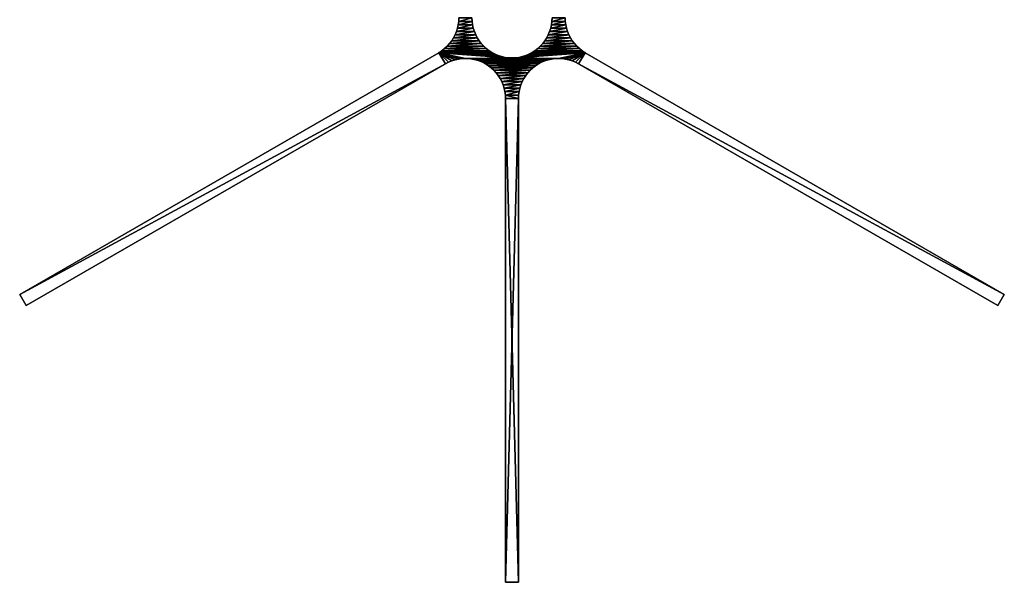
# Model space of a CAD drawing. Extents: x -2.69 to 2.69, y -3.09 to 3.09.
# Tile 1 of 2: x -2.69 to 2.69, y -3.09 to -0.01. Entities that reach past the tile are written whole.
import ezdxf

# ---------------------------------------------------------------- set-up
doc = ezdxf.new("R2010")
doc.units = 0
doc.layers.add('Skylabisogridunit', color=15, linetype='CONTINUOUS')

msp = doc.modelspace()

# ---------------------------------------------------------------- linework, layer by layer
at = {"layer": 'Skylabisogridunit', "color": 0}
for points in [[(-0.29108, -0.019087, 0.2), (-0.29108, -0.019087, -0.2), (-0.290246, 0, -0.2), (-0.290246, 0, 0.2)], [(-0.29108, -0.019087, 0.2), (-0.290246, 0, 0.2), (-0.219, 0, 0.2)], [(-0.218167, -0.019087, 0.2), (-0.29108, -0.019087, 0.2), (-0.219, 0, 0.2)], [(-0.29108, -0.019087, -0.2), (-0.219, 0, -0.2), (-0.290246, 0, -0.2)], [(-0.218167, -0.019087, -0.2), (-0.219, 0, -0.2), (-0.29108, -0.019087, -0.2)], [(-0.219, 0, 0.2), (-0.219, 0, -0.2), (-0.218167, -0.019087, -0.2), (-0.218167, -0.019087, 0.2)], [(0.218167, -0.019087, 0.2), (0.218167, -0.019087, -0.2), (0.219, 0, -0.2), (0.219, 0, 0.2)], [(0.218167, -0.019087, 0.2), (0.219, 0, 0.2), (0.290246, 0, 0.2)], [(0.29108, -0.019087, 0.2), (0.218167, -0.019087, 0.2), (0.290246, 0, 0.2)], [(0.218167, -0.019087, -0.2), (0.290246, 0, -0.2), (0.219, 0, -0.2)], [(0.29108, -0.019087, -0.2), (0.290246, 0, -0.2), (0.218167, -0.019087, -0.2)], [(0.290246, 0, 0.2), (0.290246, 0, -0.2), (0.29108, -0.019087, -0.2), (0.29108, -0.019087, 0.2)], [(-0.297709, -0.056681, 0.2), (-0.297709, -0.056681, -0.2), (-0.293574, -0.038029, -0.2), (-0.293574, -0.038029, 0.2)], [(-0.297709, -0.056681, 0.2), (-0.293574, -0.038029, 0.2), (-0.215673, -0.038029, 0.2)], [(-0.211538, -0.056681, 0.2), (-0.297709, -0.056681, 0.2), (-0.215673, -0.038029, 0.2)], [(-0.297709, -0.056681, -0.2), (-0.215673, -0.038029, -0.2), (-0.293574, -0.038029, -0.2)], [(-0.211538, -0.056681, -0.2), (-0.215673, -0.038029, -0.2), (-0.297709, -0.056681, -0.2)], [(-0.293574, -0.038029, 0.2), (-0.293574, -0.038029, -0.2), (-0.29108, -0.019087, -0.2), (-0.29108, -0.019087, 0.2)], [(-0.293574, -0.038029, 0.2), (-0.29108, -0.019087, 0.2), (-0.218167, -0.019087, 0.2)], [(-0.215673, -0.038029, 0.2), (-0.293574, -0.038029, 0.2), (-0.218167, -0.019087, 0.2)], [(-0.293574, -0.038029, -0.2), (-0.218167, -0.019087, -0.2), (-0.29108, -0.019087, -0.2)], [(-0.215673, -0.038029, -0.2), (-0.218167, -0.019087, -0.2), (-0.293574, -0.038029, -0.2)], [(-0.218167, -0.019087, 0.2), (-0.218167, -0.019087, -0.2), (-0.215673, -0.038029, -0.2), (-0.215673, -0.038029, 0.2)], [(-0.215673, -0.038029, 0.2), (-0.215673, -0.038029, -0.2), (-0.211538, -0.056681, -0.2), (-0.211538, -0.056681, 0.2)], [(0.211538, -0.056681, 0.2), (0.211538, -0.056681, -0.2), (0.215673, -0.038029, -0.2), (0.215673, -0.038029, 0.2)], [(0.211538, -0.056681, 0.2), (0.215673, -0.038029, 0.2), (0.293574, -0.038029, 0.2)], [(0.297709, -0.056681, 0.2), (0.211538, -0.056681, 0.2), (0.293574, -0.038029, 0.2)], [(0.211538, -0.056681, -0.2), (0.293574, -0.038029, -0.2), (0.215673, -0.038029, -0.2)], [(0.297709, -0.056681, -0.2), (0.293574, -0.038029, -0.2), (0.211538, -0.056681, -0.2)], [(0.215673, -0.038029, 0.2), (0.215673, -0.038029, -0.2), (0.218167, -0.019087, -0.2), (0.218167, -0.019087, 0.2)], [(0.215673, -0.038029, 0.2), (0.218167, -0.019087, 0.2), (0.29108, -0.019087, 0.2)], [(0.293574, -0.038029, 0.2), (0.215673, -0.038029, 0.2), (0.29108, -0.019087, 0.2)], [(0.215673, -0.038029, -0.2), (0.29108, -0.019087, -0.2), (0.218167, -0.019087, -0.2)], [(0.293574, -0.038029, -0.2), (0.29108, -0.019087, -0.2), (0.215673, -0.038029, -0.2)], [(0.29108, -0.019087, 0.2), (0.29108, -0.019087, -0.2), (0.293574, -0.038029, -0.2), (0.293574, -0.038029, 0.2)], [(0.293574, -0.038029, 0.2), (0.293574, -0.038029, -0.2), (0.297709, -0.056681, -0.2), (0.297709, -0.056681, 0.2)], [(-0.319587, -0.1095, 0.2), (-0.319587, -0.1095, -0.2), (-0.310765, -0.092553, -0.2), (-0.310765, -0.092553, 0.2)], [(-0.319587, -0.1095, 0.2), (-0.310765, -0.092553, 0.2), (-0.198481, -0.092553, 0.2)], [(-0.18966, -0.1095, 0.2), (-0.319587, -0.1095, 0.2), (-0.198481, -0.092553, 0.2)], [(-0.319587, -0.1095, -0.2), (-0.198481, -0.092553, -0.2), (-0.310765, -0.092553, -0.2)], [(-0.18966, -0.1095, -0.2), (-0.198481, -0.092553, -0.2), (-0.319587, -0.1095, -0.2)], [(-0.310765, -0.092553, 0.2), (-0.310765, -0.092553, -0.2), (-0.303454, -0.074902, -0.2), (-0.303454, -0.074902, 0.2)], [(-0.310765, -0.092553, 0.2), (-0.303454, -0.074902, 0.2), (-0.205793, -0.074902, 0.2)], [(-0.198481, -0.092553, 0.2), (-0.310765, -0.092553, 0.2), (-0.205793, -0.074902, 0.2)], [(-0.310765, -0.092553, -0.2), (-0.205793, -0.074902, -0.2), (-0.303454, -0.074902, -0.2)], [(-0.198481, -0.092553, -0.2), (-0.205793, -0.074902, -0.2), (-0.310765, -0.092553, -0.2)], [(-0.303454, -0.074902, 0.2), (-0.303454, -0.074902, -0.2), (-0.297709, -0.056681, -0.2), (-0.297709, -0.056681, 0.2)], [(-0.303454, -0.074902, 0.2), (-0.297709, -0.056681, 0.2), (-0.211538, -0.056681, 0.2)], [(-0.205793, -0.074902, 0.2), (-0.303454, -0.074902, 0.2), (-0.211538, -0.056681, 0.2)], [(-0.303454, -0.074902, -0.2), (-0.211538, -0.056681, -0.2), (-0.297709, -0.056681, -0.2)], [(-0.205793, -0.074902, -0.2), (-0.211538, -0.056681, -0.2), (-0.303454, -0.074902, -0.2)], [(-0.211538, -0.056681, 0.2), (-0.211538, -0.056681, -0.2), (-0.205793, -0.074902, -0.2), (-0.205793, -0.074902, 0.2)], [(-0.205793, -0.074902, 0.2), (-0.205793, -0.074902, -0.2), (-0.198481, -0.092553, -0.2), (-0.198481, -0.092553, 0.2)], [(-0.198481, -0.092553, 0.2), (-0.198481, -0.092553, -0.2), (-0.18966, -0.1095, -0.2), (-0.18966, -0.1095, 0.2)], [(0.18966, -0.1095, 0.2), (0.18966, -0.1095, -0.2), (0.198481, -0.092553, -0.2), (0.198481, -0.092553, 0.2)], [(0.18966, -0.1095, 0.2), (0.198481, -0.092553, 0.2), (0.310765, -0.092553, 0.2)], [(0.319587, -0.1095, 0.2), (0.18966, -0.1095, 0.2), (0.310765, -0.092553, 0.2)], [(0.18966, -0.1095, -0.2), (0.310765, -0.092553, -0.2), (0.198481, -0.092553, -0.2)], [(0.319587, -0.1095, -0.2), (0.310765, -0.092553, -0.2), (0.18966, -0.1095, -0.2)], [(0.198481, -0.092553, 0.2), (0.198481, -0.092553, -0.2), (0.205793, -0.074902, -0.2), (0.205793, -0.074902, 0.2)], [(0.198481, -0.092553, 0.2), (0.205793, -0.074902, 0.2), (0.303454, -0.074902, 0.2)], [(0.310765, -0.092553, 0.2), (0.198481, -0.092553, 0.2), (0.303454, -0.074902, 0.2)], [(0.198481, -0.092553, -0.2), (0.303454, -0.074902, -0.2), (0.205793, -0.074902, -0.2)], [(0.310765, -0.092553, -0.2), (0.303454, -0.074902, -0.2), (0.198481, -0.092553, -0.2)], [(0.205793, -0.074902, 0.2), (0.205793, -0.074902, -0.2), (0.211538, -0.056681, -0.2), (0.211538, -0.056681, 0.2)], [(0.205793, -0.074902, 0.2), (0.211538, -0.056681, 0.2), (0.297709, -0.056681, 0.2)], [(0.303454, -0.074902, 0.2), (0.205793, -0.074902, 0.2), (0.297709, -0.056681, 0.2)], [(0.205793, -0.074902, -0.2), (0.297709, -0.056681, -0.2), (0.211538, -0.056681, -0.2)], [(0.303454, -0.074902, -0.2), (0.297709, -0.056681, -0.2), (0.205793, -0.074902, -0.2)], [(0.297709, -0.056681, 0.2), (0.297709, -0.056681, -0.2), (0.303454, -0.074902, -0.2), (0.303454, -0.074902, 0.2)], [(0.303454, -0.074902, 0.2), (0.303454, -0.074902, -0.2), (0.310765, -0.092553, -0.2), (0.310765, -0.092553, 0.2)], [(0.310765, -0.092553, 0.2), (0.310765, -0.092553, -0.2), (0.319587, -0.1095, -0.2), (0.319587, -0.1095, 0.2)], [(-0.368476, -0.167764, 0.2), (-0.368476, -0.167764, -0.2), (-0.35439, -0.154856, -0.2), (-0.35439, -0.154856, 0.2)], [(-0.368476, -0.167764, 0.2), (-0.35439, -0.154856, 0.2), (-0.154856, -0.154856, 0.2)], [(-0.14077, -0.167764, 0.2), (-0.368476, -0.167764, 0.2), (-0.154856, -0.154856, 0.2)], [(-0.368476, -0.167764, -0.2), (-0.154856, -0.154856, -0.2), (-0.35439, -0.154856, -0.2)], [(-0.14077, -0.167764, -0.2), (-0.154856, -0.154856, -0.2), (-0.368476, -0.167764, -0.2)], [(-0.35439, -0.154856, 0.2), (-0.35439, -0.154856, -0.2), (-0.341483, -0.14077, -0.2), (-0.341483, -0.14077, 0.2)], [(-0.35439, -0.154856, 0.2), (-0.341483, -0.14077, 0.2), (-0.167764, -0.140771, 0.2)], [(-0.35439, -0.154856, -0.2), (-0.167764, -0.140771, -0.2), (-0.341483, -0.14077, -0.2)], [(-0.154856, -0.154856, 0.2), (-0.35439, -0.154856, 0.2), (-0.167764, -0.140771, 0.2)], [(-0.154856, -0.154856, -0.2), (-0.167764, -0.140771, -0.2), (-0.35439, -0.154856, -0.2)], [(-0.341483, -0.14077, 0.2), (-0.341483, -0.14077, -0.2), (-0.329852, -0.125613, -0.2), (-0.329852, -0.125613, 0.2)], [(-0.341483, -0.14077, 0.2), (-0.329852, -0.125613, 0.2), (-0.179394, -0.125613, 0.2)], [(-0.167764, -0.140771, 0.2), (-0.341483, -0.14077, 0.2), (-0.179394, -0.125613, 0.2)], [(-0.341483, -0.14077, -0.2), (-0.179394, -0.125613, -0.2), (-0.329852, -0.125613, -0.2)], [(-0.167764, -0.140771, -0.2), (-0.179394, -0.125613, -0.2), (-0.341483, -0.14077, -0.2)], [(-0.329852, -0.125613, 0.2), (-0.329852, -0.125613, -0.2), (-0.319587, -0.1095, -0.2), (-0.319587, -0.1095, 0.2)], [(-0.329852, -0.125613, 0.2), (-0.319587, -0.1095, 0.2), (-0.18966, -0.1095, 0.2)], [(-0.179394, -0.125613, 0.2), (-0.329852, -0.125613, 0.2), (-0.18966, -0.1095, 0.2)], [(-0.329852, -0.125613, -0.2), (-0.18966, -0.1095, -0.2), (-0.319587, -0.1095, -0.2)], [(-0.179394, -0.125613, -0.2), (-0.18966, -0.1095, -0.2), (-0.329852, -0.125613, -0.2)], [(-0.18966, -0.1095, 0.2), (-0.18966, -0.1095, -0.2), (-0.179394, -0.125613, -0.2), (-0.179394, -0.125613, 0.2)], [(-0.179394, -0.125613, 0.2), (-0.179394, -0.125613, -0.2), (-0.167764, -0.140771, -0.2), (-0.167764, -0.140771, 0.2)], [(-0.167764, -0.140771, 0.2), (-0.167764, -0.140771, -0.2), (-0.154856, -0.154856, -0.2), (-0.154856, -0.154856, 0.2)], [(-0.154856, -0.154856, 0.2), (-0.154856, -0.154856, -0.2), (-0.14077, -0.167764, -0.2), (-0.14077, -0.167764, 0.2)], [(0.140771, -0.167764, 0.2), (0.140771, -0.167764, -0.2), (0.154856, -0.154856, -0.2), (0.154856, -0.154856, 0.2)], [(0.140771, -0.167764, 0.2), (0.154856, -0.154856, 0.2), (0.35439, -0.154856, 0.2)], [(0.368476, -0.167764, 0.2), (0.140771, -0.167764, 0.2), (0.35439, -0.154856, 0.2)], [(0.140771, -0.167764, -0.2), (0.35439, -0.154856, -0.2), (0.154856, -0.154856, -0.2)], [(0.368476, -0.167764, -0.2), (0.35439, -0.154856, -0.2), (0.140771, -0.167764, -0.2)], [(0.154856, -0.154856, 0.2), (0.154856, -0.154856, -0.2), (0.167764, -0.14077, -0.2), (0.167764, -0.14077, 0.2)], [(0.154856, -0.154856, 0.2), (0.167764, -0.14077, 0.2), (0.341483, -0.140771, 0.2)], [(0.154856, -0.154856, -0.2), (0.341483, -0.140771, -0.2), (0.167764, -0.14077, -0.2)], [(0.35439, -0.154856, 0.2), (0.154856, -0.154856, 0.2), (0.341483, -0.140771, 0.2)], [(0.35439, -0.154856, -0.2), (0.341483, -0.140771, -0.2), (0.154856, -0.154856, -0.2)], [(0.167764, -0.14077, 0.2), (0.167764, -0.14077, -0.2), (0.179394, -0.125613, -0.2), (0.179394, -0.125613, 0.2)], [(0.167764, -0.14077, 0.2), (0.179394, -0.125613, 0.2), (0.329852, -0.125613, 0.2)], [(0.341483, -0.140771, 0.2), (0.167764, -0.14077, 0.2), (0.329852, -0.125613, 0.2)], [(0.167764, -0.14077, -0.2), (0.329852, -0.125613, -0.2), (0.179394, -0.125613, -0.2)], [(0.341483, -0.140771, -0.2), (0.329852, -0.125613, -0.2), (0.167764, -0.14077, -0.2)], [(0.179394, -0.125613, 0.2), (0.179394, -0.125613, -0.2), (0.18966, -0.1095, -0.2), (0.18966, -0.1095, 0.2)], [(0.179394, -0.125613, 0.2), (0.18966, -0.1095, 0.2), (0.319587, -0.1095, 0.2)], [(0.329852, -0.125613, 0.2), (0.179394, -0.125613, 0.2), (0.319587, -0.1095, 0.2)], [(0.179394, -0.125613, -0.2), (0.319587, -0.1095, -0.2), (0.18966, -0.1095, -0.2)], [(0.329852, -0.125613, -0.2), (0.319587, -0.1095, -0.2), (0.179394, -0.125613, -0.2)], [(0.319587, -0.1095, 0.2), (0.319587, -0.1095, -0.2), (0.329852, -0.125613, -0.2), (0.329852, -0.125613, 0.2)], [(0.329852, -0.125613, 0.2), (0.329852, -0.125613, -0.2), (0.341483, -0.140771, -0.2), (0.341483, -0.140771, 0.2)], [(0.341483, -0.140771, 0.2), (0.341483, -0.140771, -0.2), (0.35439, -0.154856, -0.2), (0.35439, -0.154856, 0.2)], [(0.35439, -0.154856, 0.2), (0.35439, -0.154856, -0.2), (0.368476, -0.167764, -0.2), (0.368476, -0.167764, 0.2)], [(-2.692787, -1.514268, 0.2), (-2.692787, -1.514268, -0.2), (-0.399632, -0.190313, -0.2), (-0.399632, -0.190313, 0.2)], [(-2.692787, -1.514268, 0.2), (-0.399632, -0.190313, 0.2), (-0.364632, -0.250935, 0.2)], [(-2.692787, -1.514268, -0.2), (-0.364632, -0.250935, -0.2), (-0.399632, -0.190313, -0.2)], [(-0.399924, -0.189752, 0.2), (-0.399924, -0.189752, -0.2), (-0.383633, -0.179394, -0.2), (-0.383633, -0.179394, 0.2)], [(-0.399924, -0.189752, 0.2), (-0.383633, -0.179394, 0.2), (-0.1095, -0.18966, 0.2)], [(-0.399924, -0.189752, -0.2), (-0.1095, -0.18966, -0.2), (-0.383633, -0.179394, -0.2)], [(-0.399632, -0.190313, 0.2), (-0.399924, -0.189752, 0.2), (-0.1095, -0.18966, 0.2)], [(-0.399632, -0.190313, -0.2), (-0.1095, -0.18966, -0.2), (-0.399924, -0.189752, -0.2)], [(-0.399632, -0.190313, 0.2), (-0.399632, -0.190313, -0.2), (-0.399924, -0.189752, -0.2), (-0.399924, -0.189752, 0.2)], [(-0.092553, -0.198481, 0.2), (-0.399632, -0.190313, 0.2), (-0.1095, -0.18966, 0.2)], [(-0.092553, -0.198481, -0.2), (-0.1095, -0.18966, -0.2), (-0.399632, -0.190313, -0.2)], [(-0.074902, -0.205793, 0.2), (-0.399632, -0.190313, 0.2), (-0.092553, -0.198481, 0.2)], [(-0.056681, -0.211538, 0.2), (-0.399632, -0.190313, 0.2), (-0.074902, -0.205793, 0.2)], [(-0.038029, -0.215673, 0.2), (-0.399632, -0.190313, 0.2), (-0.056681, -0.211538, 0.2)], [(-0.019087, -0.218167, 0.2), (-0.399632, -0.190313, 0.2), (-0.038029, -0.215673, 0.2)], [(-0.254623, -0.22202, 0.2), (-0.399632, -0.190313, 0.2), (-0.019087, -0.218167, 0.2)], [(-0.27371, -0.222854, 0.2), (-0.399632, -0.190313, 0.2), (-0.254623, -0.22202, 0.2)], [(-0.292652, -0.225347, 0.2), (-0.399632, -0.190313, 0.2), (-0.27371, -0.222854, 0.2)], [(-0.311305, -0.229483, 0.2), (-0.399632, -0.190313, 0.2), (-0.292652, -0.225347, 0.2)], [(-0.329526, -0.235228, 0.2), (-0.399632, -0.190313, 0.2), (-0.311305, -0.229483, 0.2)], [(-0.347177, -0.242539, 0.2), (-0.399632, -0.190313, 0.2), (-0.329526, -0.235228, 0.2)], [(-0.364632, -0.250935, 0.2), (-0.399632, -0.190313, 0.2), (-0.347177, -0.242539, 0.2)], [(-0.074902, -0.205793, -0.2), (-0.092553, -0.198481, -0.2), (-0.399632, -0.190313, -0.2)], [(-0.056681, -0.211538, -0.2), (-0.074902, -0.205793, -0.2), (-0.399632, -0.190313, -0.2)], [(-0.038029, -0.215673, -0.2), (-0.056681, -0.211538, -0.2), (-0.399632, -0.190313, -0.2)], [(-0.019087, -0.218167, -0.2), (-0.038029, -0.215673, -0.2), (-0.399632, -0.190313, -0.2)], [(-0.254623, -0.22202, -0.2), (-0.019087, -0.218167, -0.2), (-0.399632, -0.190313, -0.2)], [(-0.27371, -0.222854, -0.2), (-0.254623, -0.22202, -0.2), (-0.399632, -0.190313, -0.2)], [(-0.292652, -0.225347, -0.2), (-0.27371, -0.222854, -0.2), (-0.399632, -0.190313, -0.2)], [(-0.311305, -0.229483, -0.2), (-0.292652, -0.225347, -0.2), (-0.399632, -0.190313, -0.2)], [(-0.329526, -0.235228, -0.2), (-0.311305, -0.229483, -0.2), (-0.399632, -0.190313, -0.2)], [(-0.347177, -0.242539, -0.2), (-0.329526, -0.235228, -0.2), (-0.399632, -0.190313, -0.2)], [(-0.364632, -0.250935, -0.2), (-0.347177, -0.242539, -0.2), (-0.399632, -0.190313, -0.2)], [(-0.383633, -0.179394, 0.2), (-0.383633, -0.179394, -0.2), (-0.368476, -0.167764, -0.2), (-0.368476, -0.167764, 0.2)], [(-0.383633, -0.179394, 0.2), (-0.368476, -0.167764, 0.2), (-0.14077, -0.167764, 0.2)], [(-0.125613, -0.179394, 0.2), (-0.383633, -0.179394, 0.2), (-0.14077, -0.167764, 0.2)], [(-0.383633, -0.179394, -0.2), (-0.14077, -0.167764, -0.2), (-0.368476, -0.167764, -0.2)], [(-0.125613, -0.179394, -0.2), (-0.14077, -0.167764, -0.2), (-0.383633, -0.179394, -0.2)], [(-0.1095, -0.18966, 0.2), (-0.383633, -0.179394, 0.2), (-0.125613, -0.179394, 0.2)], [(-0.1095, -0.18966, -0.2), (-0.125613, -0.179394, -0.2), (-0.383633, -0.179394, -0.2)], [(-0.14077, -0.167764, 0.2), (-0.14077, -0.167764, -0.2), (-0.125613, -0.179394, -0.2), (-0.125613, -0.179394, 0.2)], [(-0.125613, -0.179394, 0.2), (-0.125613, -0.179394, -0.2), (-0.1095, -0.18966, -0.2), (-0.1095, -0.18966, 0.2)], [(-0.1095, -0.18966, 0.2), (-0.1095, -0.18966, -0.2), (-0.092553, -0.198481, -0.2), (-0.092553, -0.198481, 0.2)], [(-0.092553, -0.198481, 0.2), (-0.092553, -0.198481, -0.2), (-0.074902, -0.205793, -0.2), (-0.074902, -0.205793, 0.2)], [(-0.074902, -0.205793, 0.2), (-0.074902, -0.205793, -0.2), (-0.056681, -0.211538, -0.2), (-0.056681, -0.211538, 0.2)], [(-0.056681, -0.211538, 0.2), (-0.056681, -0.211538, -0.2), (-0.038029, -0.215673, -0.2), (-0.038029, -0.215673, 0.2)], [(0.019087, -0.218167, 0.2), (0.038029, -0.215673, 0.2), (0.399632, -0.190313, 0.2)], [(0.254623, -0.22202, 0.2), (0.019087, -0.218167, 0.2), (0.399632, -0.190313, 0.2)], [(0.019087, -0.218167, -0.2), (0.399632, -0.190313, -0.2), (0.038029, -0.215673, -0.2)], [(0.254623, -0.22202, -0.2), (0.399632, -0.190313, -0.2), (0.019087, -0.218167, -0.2)], [(0.038029, -0.215673, 0.2), (0.056681, -0.211538, 0.2), (0.399632, -0.190313, 0.2)], [(0.038029, -0.215673, -0.2), (0.399632, -0.190313, -0.2), (0.056681, -0.211538, -0.2)], [(0.038029, -0.215673, 0.2), (0.038029, -0.215673, -0.2), (0.056681, -0.211538, -0.2), (0.056681, -0.211538, 0.2)], [(0.056681, -0.211538, 0.2), (0.074902, -0.205793, 0.2), (0.399632, -0.190313, 0.2)], [(0.056681, -0.211538, -0.2), (0.399632, -0.190313, -0.2), (0.074902, -0.205793, -0.2)], [(0.056681, -0.211538, 0.2), (0.056681, -0.211538, -0.2), (0.074902, -0.205793, -0.2), (0.074902, -0.205793, 0.2)], [(0.074902, -0.205793, 0.2), (0.092553, -0.198481, 0.2), (0.399632, -0.190313, 0.2)], [(0.074902, -0.205793, -0.2), (0.399632, -0.190313, -0.2), (0.092553, -0.198481, -0.2)], [(0.074902, -0.205793, 0.2), (0.074902, -0.205793, -0.2), (0.092553, -0.198481, -0.2), (0.092553, -0.198481, 0.2)], [(0.092553, -0.198481, 0.2), (0.092553, -0.198481, -0.2), (0.1095, -0.18966, -0.2), (0.1095, -0.18966, 0.2)], [(0.092553, -0.198481, 0.2), (0.1095, -0.18966, 0.2), (0.399632, -0.190313, 0.2)], [(0.092553, -0.198481, -0.2), (0.399632, -0.190313, -0.2), (0.1095, -0.18966, -0.2)], [(0.1095, -0.18966, 0.2), (0.1095, -0.18966, -0.2), (0.125613, -0.179394, -0.2), (0.125613, -0.179394, 0.2)], [(0.1095, -0.18966, 0.2), (0.125613, -0.179394, 0.2), (0.383633, -0.179394, 0.2)], [(0.399924, -0.189752, 0.2), (0.1095, -0.18966, 0.2), (0.383633, -0.179394, 0.2)], [(0.1095, -0.18966, -0.2), (0.383633, -0.179394, -0.2), (0.125613, -0.179394, -0.2)], [(0.399924, -0.189752, -0.2), (0.383633, -0.179394, -0.2), (0.1095, -0.18966, -0.2)], [(0.399632, -0.190313, 0.2), (0.1095, -0.18966, 0.2), (0.399924, -0.189752, 0.2)], [(0.399632, -0.190313, -0.2), (0.399924, -0.189752, -0.2), (0.1095, -0.18966, -0.2)], [(0.125613, -0.179394, 0.2), (0.125613, -0.179394, -0.2), (0.140771, -0.167764, -0.2), (0.140771, -0.167764, 0.2)], [(0.125613, -0.179394, 0.2), (0.140771, -0.167764, 0.2), (0.368476, -0.167764, 0.2)], [(0.383633, -0.179394, 0.2), (0.125613, -0.179394, 0.2), (0.368476, -0.167764, 0.2)], [(0.125613, -0.179394, -0.2), (0.368476, -0.167764, -0.2), (0.140771, -0.167764, -0.2)], [(0.383633, -0.179394, -0.2), (0.368476, -0.167764, -0.2), (0.125613, -0.179394, -0.2)], [(0.27371, -0.222854, 0.2), (0.254623, -0.22202, 0.2), (0.399632, -0.190313, 0.2)], [(0.27371, -0.222854, -0.2), (0.399632, -0.190313, -0.2), (0.254623, -0.22202, -0.2)], [(0.292652, -0.225347, 0.2), (0.27371, -0.222854, 0.2), (0.399632, -0.190313, 0.2)], [(0.292652, -0.225347, -0.2), (0.399632, -0.190313, -0.2), (0.27371, -0.222854, -0.2)], [(0.311305, -0.229483, 0.2), (0.292652, -0.225347, 0.2), (0.399632, -0.190313, 0.2)], [(0.311305, -0.229483, -0.2), (0.399632, -0.190313, -0.2), (0.292652, -0.225347, -0.2)], [(0.329526, -0.235228, 0.2), (0.311305, -0.229483, 0.2), (0.399632, -0.190313, 0.2)], [(0.329526, -0.235228, -0.2), (0.399632, -0.190313, -0.2), (0.311305, -0.229483, -0.2)], [(0.347177, -0.242539, 0.2), (0.329526, -0.235228, 0.2), (0.399632, -0.190313, 0.2)], [(0.347177, -0.242539, -0.2), (0.399632, -0.190313, -0.2), (0.329526, -0.235228, -0.2)], [(0.364632, -0.250935, 0.2), (0.347177, -0.242539, 0.2), (0.399632, -0.190313, 0.2)], [(0.364632, -0.250935, -0.2), (0.399632, -0.190313, -0.2), (0.347177, -0.242539, -0.2)], [(2.692788, -1.514266, 0.2), (0.364632, -0.250935, 0.2), (0.399632, -0.190313, 0.2)], [(2.692788, -1.514266, -0.2), (0.399632, -0.190313, -0.2), (0.364632, -0.250935, -0.2)], [(0.368476, -0.167764, 0.2), (0.368476, -0.167764, -0.2), (0.383633, -0.179394, -0.2), (0.383633, -0.179394, 0.2)], [(0.399924, -0.189752, 0.2), (0.383633, -0.179394, 0.2), (0.383633, -0.179394, -0.2), (0.399924, -0.189752, -0.2)], [(0.399632, -0.190313, -0.2), (0.399632, -0.190313, 0.2), (0.399924, -0.189752, 0.2), (0.399924, -0.189752, -0.2)], [(2.692788, -1.514266, -0.2), (2.692788, -1.514266, 0.2), (0.399632, -0.190313, 0.2), (0.399632, -0.190313, -0.2)], [(-2.657787, -1.574889, 0.2), (-2.692787, -1.514268, 0.2), (-0.364632, -0.250935, 0.2)], [(-2.657788, -1.574889, -0.2), (-0.364632, -0.250935, -0.2), (-2.692787, -1.514268, -0.2)], [(-2.657788, -1.574889, -0.2), (-2.657787, -1.574889, 0.2), (-0.364632, -0.250935, 0.2), (-0.364632, -0.250935, -0.2)], [(-0.347177, -0.242539, 0.2), (-0.364292, -0.251468, 0.2), (-0.364632, -0.250935, 0.2)], [(-0.364632, -0.250935, -0.2), (-0.364292, -0.251468, -0.2), (-0.347177, -0.242539, -0.2)], [(-0.364632, -0.250935, -0.2), (-0.364632, -0.250935, 0.2), (-0.364292, -0.251468, 0.2), (-0.364292, -0.251468, -0.2)], [(-0.364292, -0.251468, 0.2), (-0.347177, -0.242539, 0.2), (-0.347177, -0.242539, -0.2), (-0.364292, -0.251468, -0.2)], [(-0.329526, -0.235228, 0.2), (-0.329526, -0.235228, -0.2), (-0.347177, -0.242539, -0.2), (-0.347177, -0.242539, 0.2)], [(-0.311305, -0.229483, 0.2), (-0.311305, -0.229483, -0.2), (-0.329526, -0.235228, -0.2), (-0.329526, -0.235228, 0.2)], [(-0.292652, -0.225347, 0.2), (-0.292652, -0.225347, -0.2), (-0.311305, -0.229483, -0.2), (-0.311305, -0.229483, 0.2)], [(-0.27371, -0.222854, 0.2), (-0.27371, -0.222854, -0.2), (-0.292652, -0.225347, -0.2), (-0.292652, -0.225347, 0.2)], [(-0.254623, -0.22202, 0.2), (-0.254623, -0.22202, -0.2), (-0.27371, -0.222854, -0.2), (-0.27371, -0.222854, 0.2)], [(-0.254623, -0.22202, 0.2), (-0.019087, -0.218167, 0.2), (0, -0.219, 0.2)], [(-0.254623, -0.22202, -0.2), (0, -0.219, -0.2), (-0.019087, -0.218167, -0.2)], [(0.254623, -0.22202, 0.2), (-0.254623, -0.22202, 0.2), (0, -0.219, 0.2)], [(0.254623, -0.22202, -0.2), (0, -0.219, -0.2), (-0.254623, -0.22202, -0.2)], [(-0.235536, -0.222854, 0.2), (-0.235536, -0.222854, -0.2), (-0.254623, -0.22202, -0.2), (-0.254623, -0.22202, 0.2)], [(-0.235536, -0.222854, 0.2), (-0.254623, -0.22202, 0.2), (0.254623, -0.22202, 0.2)], [(-0.235536, -0.222854, -0.2), (0.254623, -0.22202, -0.2), (-0.254623, -0.22202, -0.2)], [(0.235536, -0.222854, 0.2), (-0.235536, -0.222854, 0.2), (0.254623, -0.22202, 0.2)], [(0.235536, -0.222854, -0.2), (0.254623, -0.22202, -0.2), (-0.235536, -0.222854, -0.2)], [(-0.216594, -0.225347, 0.2), (-0.216594, -0.225347, -0.2), (-0.235536, -0.222854, -0.2), (-0.235536, -0.222854, 0.2)], [(-0.216594, -0.225347, 0.2), (-0.235536, -0.222854, 0.2), (0.235536, -0.222854, 0.2)], [(-0.216594, -0.225347, -0.2), (0.235536, -0.222854, -0.2), (-0.235536, -0.222854, -0.2)], [(0.216594, -0.225347, 0.2), (-0.216594, -0.225347, 0.2), (0.235536, -0.222854, 0.2)], [(0.216594, -0.225347, -0.2), (0.235536, -0.222854, -0.2), (-0.216594, -0.225347, -0.2)], [(-0.197942, -0.229483, 0.2), (-0.197942, -0.229483, -0.2), (-0.216594, -0.225347, -0.2), (-0.216594, -0.225347, 0.2)], [(-0.197942, -0.229483, 0.2), (-0.216594, -0.225347, 0.2), (0.216594, -0.225347, 0.2)], [(-0.197942, -0.229483, -0.2), (0.216594, -0.225347, -0.2), (-0.216594, -0.225347, -0.2)], [(0.197942, -0.229483, 0.2), (-0.197942, -0.229483, 0.2), (0.216594, -0.225347, 0.2)], [(0.197942, -0.229483, -0.2), (0.216594, -0.225347, -0.2), (-0.197942, -0.229483, -0.2)], [(-0.179721, -0.235228, 0.2), (-0.179721, -0.235228, -0.2), (-0.197942, -0.229483, -0.2), (-0.197942, -0.229483, 0.2)], [(-0.179721, -0.235228, 0.2), (-0.197942, -0.229483, 0.2), (0.197942, -0.229483, 0.2)], [(0.179721, -0.235228, -0.2), (0.197942, -0.229483, -0.2), (-0.197942, -0.229483, -0.2)], [(-0.179721, -0.235228, -0.2), (0.179721, -0.235228, -0.2), (-0.197942, -0.229483, -0.2)], [(0.179721, -0.235228, 0.2), (-0.179721, -0.235228, 0.2), (0.197942, -0.229483, 0.2)], [(-0.16207, -0.242539, 0.2), (-0.16207, -0.242539, -0.2), (-0.179721, -0.235228, -0.2), (-0.179721, -0.235228, 0.2)], [(-0.16207, -0.242539, 0.2), (-0.179721, -0.235228, 0.2), (0.179721, -0.235228, 0.2)], [(-0.16207, -0.242539, -0.2), (0.179721, -0.235228, -0.2), (-0.179721, -0.235228, -0.2)], [(0.16207, -0.242539, 0.2), (-0.16207, -0.242539, 0.2), (0.179721, -0.235228, 0.2)], [(0.16207, -0.242539, -0.2), (0.179721, -0.235228, -0.2), (-0.16207, -0.242539, -0.2)], [(-0.145123, -0.251361, 0.2), (-0.145123, -0.251361, -0.2), (-0.16207, -0.242539, -0.2), (-0.16207, -0.242539, 0.2)], [(-0.145123, -0.251361, 0.2), (-0.16207, -0.242539, 0.2), (0.16207, -0.242539, 0.2)], [(-0.145123, -0.251361, -0.2), (0.16207, -0.242539, -0.2), (-0.16207, -0.242539, -0.2)], [(0.145123, -0.251361, 0.2), (-0.145123, -0.251361, 0.2), (0.16207, -0.242539, 0.2)], [(0.145123, -0.251361, -0.2), (0.16207, -0.242539, -0.2), (-0.145123, -0.251361, -0.2)], [(-0.12901, -0.261626, 0.2), (-0.12901, -0.261626, -0.2), (-0.145123, -0.251361, -0.2), (-0.145123, -0.251361, 0.2)], [(-0.12901, -0.261626, 0.2), (-0.145123, -0.251361, 0.2), (0.145123, -0.251361, 0.2)], [(-0.12901, -0.261626, -0.2), (0.145123, -0.251361, -0.2), (-0.145123, -0.251361, -0.2)], [(0.12901, -0.261626, 0.2), (-0.12901, -0.261626, 0.2), (0.145123, -0.251361, 0.2)], [(0.12901, -0.261626, -0.2), (0.145123, -0.251361, -0.2), (-0.12901, -0.261626, -0.2)], [(-0.113853, -0.273257, 0.2), (-0.113853, -0.273257, -0.2), (-0.12901, -0.261626, -0.2), (-0.12901, -0.261626, 0.2)], [(-0.113853, -0.273257, 0.2), (-0.12901, -0.261626, 0.2), (0.12901, -0.261626, 0.2)], [(-0.113853, -0.273257, -0.2), (0.12901, -0.261626, -0.2), (-0.12901, -0.261626, -0.2)], [(0.113853, -0.273257, 0.2), (-0.113853, -0.273257, 0.2), (0.12901, -0.261626, 0.2)], [(0.113853, -0.273257, -0.2), (0.12901, -0.261626, -0.2), (-0.113853, -0.273257, -0.2)], [(-0.038029, -0.215673, 0.2), (-0.038029, -0.215673, -0.2), (-0.019087, -0.218167, -0.2), (-0.019087, -0.218167, 0.2)], [(-0.019087, -0.218167, 0.2), (-0.019087, -0.218167, -0.2), (0, -0.219, -0.2), (0, -0.219, 0.2)], [(0, -0.219, 0.2), (0, -0.219, -0.2), (0.019087, -0.218167, -0.2), (0.019087, -0.218167, 0.2)], [(0.254623, -0.22202, 0.2), (0, -0.219, 0.2), (0.019087, -0.218167, 0.2)], [(0.254623, -0.22202, -0.2), (0.019087, -0.218167, -0.2), (0, -0.219, -0.2)], [(0.019087, -0.218167, 0.2), (0.019087, -0.218167, -0.2), (0.038029, -0.215673, -0.2), (0.038029, -0.215673, 0.2)], [(0.12901, -0.261626, 0.2), (0.12901, -0.261626, -0.2), (0.113853, -0.273257, -0.2), (0.113853, -0.273257, 0.2)], [(0.145123, -0.251361, 0.2), (0.145123, -0.251361, -0.2), (0.12901, -0.261626, -0.2), (0.12901, -0.261626, 0.2)], [(0.16207, -0.242539, 0.2), (0.16207, -0.242539, -0.2), (0.145123, -0.251361, -0.2), (0.145123, -0.251361, 0.2)], [(0.179721, -0.235228, 0.2), (0.179721, -0.235228, -0.2), (0.16207, -0.242539, -0.2), (0.16207, -0.242539, 0.2)], [(0.197942, -0.229483, 0.2), (0.197942, -0.229483, -0.2), (0.179721, -0.235228, -0.2), (0.179721, -0.235228, 0.2)], [(0.216594, -0.225347, 0.2), (0.216594, -0.225347, -0.2), (0.197942, -0.229483, -0.2), (0.197942, -0.229483, 0.2)], [(0.235536, -0.222854, 0.2), (0.235536, -0.222854, -0.2), (0.216594, -0.225347, -0.2), (0.216594, -0.225347, 0.2)], [(0.254623, -0.22202, 0.2), (0.254623, -0.22202, -0.2), (0.235536, -0.222854, -0.2), (0.235536, -0.222854, 0.2)], [(0.27371, -0.222854, 0.2), (0.27371, -0.222854, -0.2), (0.254623, -0.22202, -0.2), (0.254623, -0.22202, 0.2)], [(0.292652, -0.225347, 0.2), (0.292652, -0.225347, -0.2), (0.27371, -0.222854, -0.2), (0.27371, -0.222854, 0.2)], [(0.311305, -0.229483, 0.2), (0.311305, -0.229483, -0.2), (0.292652, -0.225347, -0.2), (0.292652, -0.225347, 0.2)], [(0.329526, -0.235228, 0.2), (0.329526, -0.235228, -0.2), (0.311305, -0.229483, -0.2), (0.311305, -0.229483, 0.2)], [(0.347177, -0.242539, 0.2), (0.347177, -0.242539, -0.2), (0.329526, -0.235228, -0.2), (0.329526, -0.235228, 0.2)], [(0.364292, -0.251468, 0.2), (0.364292, -0.251468, -0.2), (0.347177, -0.242539, -0.2), (0.347177, -0.242539, 0.2)], [(0.364632, -0.250935, 0.2), (0.364292, -0.251468, 0.2), (0.347177, -0.242539, 0.2)], [(0.347177, -0.242539, -0.2), (0.364292, -0.251468, -0.2), (0.364632, -0.250935, -0.2)], [(0.364632, -0.250935, 0.2), (0.364632, -0.250935, -0.2), (0.364292, -0.251468, -0.2), (0.364292, -0.251468, 0.2)], [(2.657789, -1.574888, 0.2), (2.657789, -1.574888, -0.2), (0.364632, -0.250935, -0.2), (0.364632, -0.250935, 0.2)], [(2.657789, -1.574888, 0.2), (0.364632, -0.250935, 0.2), (2.692788, -1.514266, 0.2)], [(2.657789, -1.574888, -0.2), (2.692788, -1.514266, -0.2), (0.364632, -0.250935, -0.2)], [(-0.099767, -0.286164, 0.2), (-0.099767, -0.286164, -0.2), (-0.113853, -0.273257, -0.2), (-0.113853, -0.273257, 0.2)], [(-0.099767, -0.286164, 0.2), (-0.113853, -0.273257, 0.2), (0.113853, -0.273257, 0.2)], [(-0.099767, -0.286164, -0.2), (0.113853, -0.273257, -0.2), (-0.113853, -0.273257, -0.2)], [(0.099767, -0.286164, 0.2), (-0.099767, -0.286164, 0.2), (0.113853, -0.273257, 0.2)], [(0.099767, -0.286164, -0.2), (0.113853, -0.273257, -0.2), (-0.099767, -0.286164, -0.2)], [(-0.08686, -0.30025, 0.2), (-0.08686, -0.30025, -0.2), (-0.099767, -0.286164, -0.2), (-0.099767, -0.286164, 0.2)], [(-0.08686, -0.30025, 0.2), (-0.099767, -0.286164, 0.2), (0.099767, -0.286164, 0.2)], [(-0.08686, -0.30025, -0.2), (0.099767, -0.286164, -0.2), (-0.099767, -0.286164, -0.2)], [(0.086859, -0.30025, 0.2), (-0.08686, -0.30025, 0.2), (0.099767, -0.286164, 0.2)], [(0.086859, -0.30025, -0.2), (0.099767, -0.286164, -0.2), (-0.08686, -0.30025, -0.2)], [(-0.075229, -0.315407, 0.2), (-0.075229, -0.315407, -0.2), (-0.08686, -0.30025, -0.2), (-0.08686, -0.30025, 0.2)], [(-0.075229, -0.315407, 0.2), (-0.08686, -0.30025, 0.2), (0.086859, -0.30025, 0.2)], [(-0.075229, -0.315407, -0.2), (0.086859, -0.30025, -0.2), (-0.08686, -0.30025, -0.2)], [(0.075229, -0.315407, 0.2), (-0.075229, -0.315407, 0.2), (0.086859, -0.30025, 0.2)], [(0.075229, -0.315407, -0.2), (0.086859, -0.30025, -0.2), (-0.075229, -0.315407, -0.2)], [(-0.064964, -0.33152, 0.2), (-0.064964, -0.33152, -0.2), (-0.075229, -0.315407, -0.2), (-0.075229, -0.315407, 0.2)], [(-0.064964, -0.33152, 0.2), (-0.075229, -0.315407, 0.2), (0.075229, -0.315407, 0.2)], [(-0.064964, -0.33152, -0.2), (0.075229, -0.315407, -0.2), (-0.075229, -0.315407, -0.2)], [(0.064964, -0.33152, 0.2), (-0.064964, -0.33152, 0.2), (0.075229, -0.315407, 0.2)], [(0.064964, -0.33152, -0.2), (0.075229, -0.315407, -0.2), (-0.064964, -0.33152, -0.2)], [(0.075229, -0.315407, 0.2), (0.075229, -0.315407, -0.2), (0.064964, -0.33152, -0.2), (0.064964, -0.33152, 0.2)], [(0.086859, -0.30025, 0.2), (0.086859, -0.30025, -0.2), (0.075229, -0.315407, -0.2), (0.075229, -0.315407, 0.2)], [(0.099767, -0.286164, 0.2), (0.099767, -0.286164, -0.2), (0.086859, -0.30025, -0.2), (0.086859, -0.30025, 0.2)], [(0.113853, -0.273257, 0.2), (0.113853, -0.273257, -0.2), (0.099767, -0.286164, -0.2), (0.099767, -0.286164, 0.2)], [(-0.056142, -0.348467, 0.2), (-0.056142, -0.348467, -0.2), (-0.064964, -0.33152, -0.2), (-0.064964, -0.33152, 0.2)], [(-0.056142, -0.348467, 0.2), (-0.064964, -0.33152, 0.2), (0.064964, -0.33152, 0.2)], [(-0.056142, -0.348467, -0.2), (0.064964, -0.33152, -0.2), (-0.064964, -0.33152, -0.2)], [(0.056142, -0.348467, 0.2), (-0.056142, -0.348467, 0.2), (0.064964, -0.33152, 0.2)], [(0.056142, -0.348467, -0.2), (0.064964, -0.33152, -0.2), (-0.056142, -0.348467, -0.2)], [(-0.048831, -0.366118, 0.2), (-0.048831, -0.366118, -0.2), (-0.056142, -0.348467, -0.2), (-0.056142, -0.348467, 0.2)], [(-0.048831, -0.366118, 0.2), (-0.056142, -0.348467, 0.2), (0.056142, -0.348467, 0.2)], [(-0.048831, -0.366118, -0.2), (0.056142, -0.348467, -0.2), (-0.056142, -0.348467, -0.2)], [(0.048831, -0.366118, 0.2), (-0.048831, -0.366118, 0.2), (0.056142, -0.348467, 0.2)], [(0.048831, -0.366118, -0.2), (0.056142, -0.348467, -0.2), (-0.048831, -0.366118, -0.2)], [(-0.043086, -0.384339, 0.2), (-0.043086, -0.384339, -0.2), (-0.048831, -0.366118, -0.2), (-0.048831, -0.366118, 0.2)], [(-0.043086, -0.384339, 0.2), (-0.048831, -0.366118, 0.2), (0.048831, -0.366118, 0.2)], [(-0.043086, -0.384339, -0.2), (0.048831, -0.366118, -0.2), (-0.048831, -0.366118, -0.2)], [(0.043085, -0.384339, 0.2), (-0.043086, -0.384339, 0.2), (0.048831, -0.366118, 0.2)], [(0.043085, -0.384339, -0.2), (0.048831, -0.366118, -0.2), (-0.043086, -0.384339, -0.2)], [(0.048831, -0.366118, 0.2), (0.048831, -0.366118, -0.2), (0.043085, -0.384339, -0.2), (0.043085, -0.384339, 0.2)], [(0.056142, -0.348467, 0.2), (0.056142, -0.348467, -0.2), (0.048831, -0.366118, -0.2), (0.048831, -0.366118, 0.2)], [(0.064964, -0.33152, 0.2), (0.064964, -0.33152, -0.2), (0.056142, -0.348467, -0.2), (0.056142, -0.348467, 0.2)], [(-0.03895, -0.402991, 0.2), (-0.03895, -0.402991, -0.2), (-0.043086, -0.384339, -0.2), (-0.043086, -0.384339, 0.2)], [(-0.03895, -0.402991, 0.2), (-0.043086, -0.384339, 0.2), (0.043085, -0.384339, 0.2)], [(-0.03895, -0.402991, -0.2), (0.043085, -0.384339, -0.2), (-0.043086, -0.384339, -0.2)], [(0.03895, -0.402991, 0.2), (-0.03895, -0.402991, 0.2), (0.043085, -0.384339, 0.2)], [(0.03895, -0.402991, -0.2), (0.043085, -0.384339, -0.2), (-0.03895, -0.402991, -0.2)], [(-0.036457, -0.421933, 0.2), (-0.036457, -0.421933, -0.2), (-0.03895, -0.402991, -0.2), (-0.03895, -0.402991, 0.2)], [(-0.036457, -0.421933, 0.2), (-0.03895, -0.402991, 0.2), (0.03895, -0.402991, 0.2)], [(-0.036457, -0.421933, -0.2), (0.03895, -0.402991, -0.2), (-0.03895, -0.402991, -0.2)], [(0.036457, -0.421933, 0.2), (-0.036457, -0.421933, 0.2), (0.03895, -0.402991, 0.2)], [(0.036457, -0.421933, -0.2), (0.03895, -0.402991, -0.2), (-0.036457, -0.421933, -0.2)], [(-0.035623, -0.441221, 0.2), (-0.035623, -0.441221, -0.2), (-0.036457, -0.421933, -0.2), (-0.036457, -0.421933, 0.2)], [(0.035623, -0.441221, 0.2), (-0.036457, -0.421933, 0.2), (0.036457, -0.421933, 0.2)], [(-0.035623, -0.441221, 0.2), (-0.036457, -0.421933, 0.2), (0.035623, -0.441221, 0.2)], [(0.035623, -0.441221, -0.2), (0.036457, -0.421933, -0.2), (-0.036457, -0.421933, -0.2)], [(-0.035623, -0.441221, -0.2), (0.035623, -0.441221, -0.2), (-0.036457, -0.421933, -0.2)], [(0.036457, -0.421933, 0.2), (0.036457, -0.421933, -0.2), (0.035623, -0.441221, -0.2), (0.035623, -0.441221, 0.2)], [(0.03895, -0.402991, 0.2), (0.03895, -0.402991, -0.2), (0.036457, -0.421933, -0.2), (0.036457, -0.421933, 0.2)], [(0.043085, -0.384339, 0.2), (0.043085, -0.384339, -0.2), (0.03895, -0.402991, -0.2), (0.03895, -0.402991, 0.2)], [(-0.035, -0.441248, 0.2), (-0.035, -0.441248, -0.2), (-0.035623, -0.441221, -0.2), (-0.035623, -0.441221, 0.2)], [(0.035, -0.441248, 0.2), (-0.035623, -0.441221, 0.2), (0.035623, -0.441221, 0.2)], [(-0.035, -0.441248, 0.2), (-0.035623, -0.441221, 0.2), (0.035, -0.441248, 0.2)], [(0.035, -0.441248, -0.2), (0.035623, -0.441221, -0.2), (-0.035623, -0.441221, -0.2)], [(-0.035, -0.441248, -0.2), (0.035, -0.441248, -0.2), (-0.035623, -0.441221, -0.2)], [(-0.034999, -3.089156, 0.2), (-0.034999, -3.089156, -0.2), (-0.035, -0.441248, -0.2), (-0.035, -0.441248, 0.2)], [(-0.034999, -3.089156, 0.2), (-0.035, -0.441248, 0.2), (0.035, -0.441248, 0.2)], [(0.035001, -3.089156, -0.2), (0.035, -0.441248, -0.2), (-0.035, -0.441248, -0.2)], [(-0.034999, -3.089156, -0.2), (0.035001, -3.089156, -0.2), (-0.035, -0.441248, -0.2)], [(0.035001, -3.089156, 0.2), (-0.034999, -3.089156, 0.2), (0.035, -0.441248, 0.2)], [(0.035, -0.441248, -0.2), (0.035, -0.441248, 0.2), (0.035623, -0.441221, 0.2), (0.035623, -0.441221, -0.2)], [(0.035001, -3.089156, -0.2), (0.035001, -3.089156, 0.2), (0.035, -0.441248, 0.2), (0.035, -0.441248, -0.2)], [(-2.657787, -1.574889, 0.2), (-2.657788, -1.574889, -0.2), (-2.692787, -1.514268, -0.2), (-2.692787, -1.514268, 0.2)], [(2.692788, -1.514266, -0.2), (2.657789, -1.574888, -0.2), (2.657789, -1.574888, 0.2), (2.692788, -1.514266, 0.2)], [(0.035001, -3.089156, 0.2), (0.035001, -3.089156, -0.2), (-0.034999, -3.089156, -0.2), (-0.034999, -3.089156, 0.2)]]:
    msp.add_3dface(points, dxfattribs=at)

doc.saveas('drawing.dxf')
